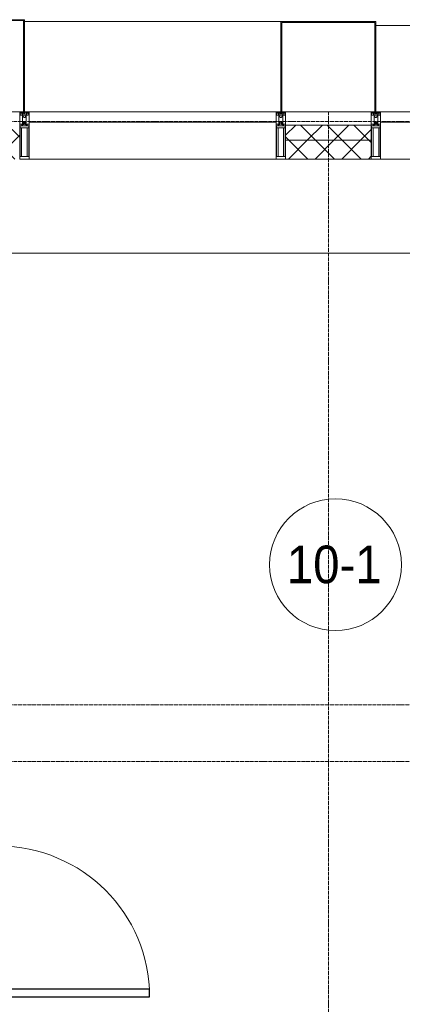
# Model space of a CAD drawing. Header units: millimetres. Extents: x 5617 to 143375, y 7718 to 186221.
# Tile 66 of 106: x 58766 to 60799, y 28410 to 33640. Entities that reach past the tile are written whole.
import ezdxf

# ---------------------------------------------------------------- set-up
doc = ezdxf.new("R2010")
doc.units = ezdxf.units.MM
doc.linetypes.add('ADSK_Линия сетки', pattern=[25, 20, -2.5, 0, -2.5])
doc.linetypes.add('Линия сетки', pattern=[25, 20, -2.5, 0, -2.5])
for name, color, linetype, lineweight in [('Двери', 7, 'Continuous', 18), ('Импосты витража', 7, 'Continuous', 18), ('Колонны', 7, 'Continuous', 18), ('Марки помещений', 7, 'Continuous', 20), ('Оси', 7, 'Continuous', 9), ('Панели витража', 7, 'Continuous', 18), ('Перекрытия', 7, 'Continuous', 18), ('Стены разрез', 7, 'Continuous', 40), ('Стены штриховка', 7, 'Continuous', 40), ('Элементы узлов', 7, 'Continuous', 18)]:
    doc.layers.add(name, color=color, linetype=linetype, lineweight=lineweight)
doc.styles.add('Arial_3', font='arial.ttf', dxfattribs={"width": 0.9, "height": 200})
pattern_1 = [(45, (0, 0), (-70.71068, 70.71068), []), (135, (0, 0), (-70.71068, -70.71068), [])]

# ---------------------------------------------------------------- blocks, each defined once
blk = doc.blocks.new('A_DOR_Door - Вн_3_Одинарная_900x2100-3252882-МКСС_К4_L08_28_500_')
at = {"layer": 'Двери', "color": 253, "lineweight": 30, "true_color": 0xaaaaaa}
for p, q in [((-430, 20), (-400, 20)), ((-430, -50), (-430, 20)), ((-400, 20), (-400, -50)), ((400, -50), (400, 20)), ((400, 20), (430, 20)), ((430, 20), (430, -50)), ((-400, -50), (-430, -50)), ((-400, -50), (-400, -850)), ((-360, -50), (-400, -50)), ((-400, -50), (-400, -850)), ((-360, -850), (-360, -50)), ((430, -50), (400, -50)), ((-400, -850), (-360, -850))]:
    blk.add_line(p, q, dxfattribs=at)
at = {"layer": 'Двери', "color": 254, "lineweight": 9, "true_color": 0xd4d4d4}
blk.add_arc((-400, -50), 800, 270, 0, dxfattribs=at)
blk = doc.blocks.new('135_SLK_K4_AR_rvt-1-МКСС_К4_L08_28_500_')
at = {"layer": 'Перекрытия', "color": 253, "true_color": 0xaaaaaa}
blk.add_line((120450, 32400), (117000, 32400), dxfattribs=at)
at = {"layer": 'Двери', "color": 253, "lineweight": 18, "true_color": 0xaaaaaa, "rotation": 90}
blk.add_blockref('A_DOR_Door - Вн_3_Одинарная_900x2100-3252882-МКСС_К4_L08_28_500_', (116950, 28850), dxfattribs=at)
blk = doc.blocks.new('System Panel - A_PAN_Glass-7513417-МКСС_К4_L08_28_500_')
at = {"layer": 'Панели витража', "color": 253, "lineweight": 5, "true_color": 0xaaaaaa}
for p, q in [((656.25, 0), (-656.25, 0)), ((-656.25, 0), (-656.25, -55)), ((656.25, -55), (656.25, 0)), ((-656.25, -55), (656.25, -55))]:
    blk.add_line(p, q, dxfattribs=at)
blk = doc.blocks.new('Rectangular Mullion - R_StandardFrame_50Wx250H-V80-МКСС_К4_L08_28_500_')
at = {"layer": 'Импосты витража', "color": 253, "lineweight": 5, "true_color": 0xaaaaaa}
blk.add_line((132872.5, 32900), (131560, 32900), dxfattribs=at)
blk = doc.blocks.new('Rectangular Mullion - 50Wx250H-2623690-МКСС_К4_L08_28_500_')
at = {"layer": 'Элементы узлов', "color": 253, "lineweight": 5, "true_color": 0xaaaaaa}
for p, q in [((-25, 65.2), (-25, 250)), ((-25, 250), (0, 250)), ((-23, 237.3), (0, 237.3)), ((-23, 237.3), (-23, 73.6)), ((-14.9, 84), (-14.9, 237.3)), ((25, 250), (0, 250)), ((23, 237.3), (0, 237.3)), ((14.9, 84), (14.9, 237.3)), ((23, 237.3), (23, 73.6)), ((25, 65.2), (25, 250)), ((-14, 65.2), (-25, 65.2)), ((0, 84), (-23, 84)), ((-0.5, 73.6), (-23, 73.6)), ((-14, 71.3), (-14, 65.2)), ((-10, 71.3), (-14, 71.3)), ((-10, 53), (-10, 71.3)), ((-8.7, 53), (-10, 53)), ((-10, 53), (-10, 17)), ((-8.7, 53), (-7, 54.7)), ((-7, 65.2), (-5.9, 67.3)), ((-7, 65.2), (-7, 54.7)), ((-4.1, 67.3), (-5.9, 67.3)), ((-4.1, 67.3), (-2.9, 65.1)), ((-2.9, 65.1), (-2.9, 54.6)), ((-1.3, 53), (-2.9, 54.6)), ((0, 53), (-1.3, 53)), ((0, 84), (23, 84)), ((0, 53), (1.3, 53)), ((0.5, 73.6), (23, 73.6)), ((1.3, 53), (2.9, 54.6)), ((4.1, 67.3), (2.9, 65.1)), ((2.9, 65.1), (2.9, 54.6)), ((4.1, 67.3), (5.9, 67.3)), ((7, 65.2), (5.9, 67.3)), ((7, 65.2), (7, 54.7)), ((8.7, 53), (7, 54.7)), ((8.7, 53), (10, 53)), ((10, 71.3), (14, 71.3)), ((10, 53), (10, 71.3)), ((10, 53), (10, 17)), ((14, 71.3), (14, 65.2)), ((14, 65.2), (25, 65.2)), ((-23.8, 14.6), (-25, 14.2)), ((-25, 0), (-25, 14.2)), ((-22.3, 17), (-23.8, 17)), ((-23.8, 17), (-23.8, 14.6)), ((-22.5, 10.6), (-23.8, 14.6)), ((-22.5, 10.6), (-23.7, 9.9)), ((-23.7, 1.3), (-23.7, 9.9)), ((-23.7, 1.3), (-11.8, 1.3)), ((-23.2, 10.2), (-22.5, 8)), ((-22.5, 8), (-22.5, 4.5)), ((-21.3, 4.5), (-22.5, 4.5)), ((-22.3, 17), (-22.3, 16)), ((-22.3, 16), (-21.3, 16)), ((-19, 17.6), (-21.3, 16)), ((-21.3, 4.5), (-21.3, 6.5)), ((-21.3, 6.5), (-14.2, 6.5)), ((-18.4, 16.6), (-19, 17.6)), ((-7.4, 16.6), (-18.4, 16.6)), ((-14.2, 6.5), (-14.2, 4.5)), ((-13.2, 4.5), (-14.2, 4.5)), ((-13.2, 4.5), (-12.2, 7.2)), ((-12.7, 7.6), (-11.3, 11.4)), ((-12.7, 7.6), (-11.8, 6.9)), ((-12.2, 9), (-12.2, 14.8)), ((-12.2, 14.8), (0, 14.8)), ((-11.8, 1.3), (-11.8, 6.9)), ((-10.5, 11.2), (-11.3, 11.4)), ((-10.5, 1.5), (-10.5, 11.2)), ((-4.8, 1.5), (-10.5, 1.5)), ((-10, 17), (-7.5, 17)), ((-8.5, 23), (-1.5, 30)), ((-8.5, 18.5), (-8.5, 23)), ((-7.5, 18.5), (-8.5, 18.5)), ((-7.5, 17), (-7.5, 18.5)), ((-7.4, 18), (-7.4, 16.6)), ((-2.6, 18), (-7.4, 18)), ((0, 8), (-4.8, 8)), ((-4.8, 1.5), (-4.8, 8)), ((-2.6, 18), (-2.6, 16.8)), ((-2.6, 16.8), (0, 16.8)), ((-1.5, 30), (0, 30)), ((1.5, 30), (0, 30)), ((2.6, 16.8), (0, 16.8)), ((0, 14.8), (0, 16.8)), ((0, 14.8), (0, 16.8)), ((12.2, 14.8), (0, 14.8)), ((0, 0), (0, 8)), ((0, 8), (4.8, 8)), ((0, 0), (0, 8)), ((8.5, 23), (1.5, 30)), ((2.6, 18), (2.6, 16.8)), ((2.6, 18), (7.4, 18)), ((4.8, 1.5), (4.8, 8)), ((4.8, 1.5), (10.5, 1.5)), ((7.4, 18), (7.4, 16.6)), ((7.4, 16.6), (18.4, 16.6)), ((7.5, 18.5), (8.5, 18.5)), ((7.5, 17), (7.5, 18.5)), ((10, 17), (7.5, 17)), ((8.5, 18.5), (8.5, 23)), ((10.5, 11.2), (11.3, 11.4)), ((10.5, 1.5), (10.5, 11.2)), ((12.7, 7.6), (11.3, 11.4)), ((12.7, 7.6), (11.8, 6.9)), ((11.8, 1.3), (11.8, 6.9)), ((23.7, 1.3), (11.8, 1.3)), ((12.2, 9), (12.2, 14.8)), ((13.2, 4.5), (12.2, 7.2)), ((13.2, 4.5), (14.2, 4.5)), ((21.3, 6.5), (14.2, 6.5)), ((14.2, 6.5), (14.2, 4.5)), ((18.4, 16.6), (19, 17.6)), ((19, 17.6), (21.3, 16)), ((22.3, 16), (21.3, 16)), ((21.3, 4.5), (21.3, 6.5)), ((21.3, 4.5), (22.5, 4.5)), ((22.3, 17), (22.3, 16)), ((22.3, 17), (23.8, 17)), ((22.5, 10.6), (23.8, 14.6)), ((22.5, 10.6), (23.7, 9.9)), ((23.2, 10.2), (22.5, 8)), ((22.5, 8), (22.5, 4.5)), ((23.7, 1.3), (23.7, 9.9)), ((23.8, 17), (23.8, 14.6)), ((23.8, 14.6), (25, 14.2)), ((25, 0), (25, 14.2)), ((-25, 0), (0, 0)), ((25, 0), (0, 0))]:
    blk.add_line(p, q, dxfattribs=at)
for centre, start, end in [((-0.5, 73.1), 360, 90), ((0.5, 73.1), 90, 180)]:
    blk.add_arc(centre, 0.5, start, end, dxfattribs=at)
blk = doc.blocks.new('Rectangular Mullion - R_StandardFrame_50Wx250H-V79-МКСС_К4_L08_28_500_')
at = {"layer": 'Импосты витража', "color": 253, "lineweight": 5, "true_color": 0xaaaaaa}
for p, q in [((-25, 0), (-25, 250)), ((-25, 250), (25, 250)), ((25, 250), (25, 0)), ((0, 0), (-25, 0)), ((25, 0), (5, 0))]:
    blk.add_line(p, q, dxfattribs=at)
blk = doc.blocks.new('Rectangular Mullion - R_StandardFrame_50Wx250H-7511672-МКСС_К4_L08_28_500_')
at = {"layer": 'Импосты витража', "color": 253, "lineweight": 5, "true_color": 0xaaaaaa}
for p, q in [((-25, 0), (-25, 250)), ((-25, 250), (25, 250)), ((25, 250), (25, 0)), ((-5, 0), (-25, 0)), ((25, 0), (0, 0))]:
    blk.add_line(p, q, dxfattribs=at)
blk = doc.blocks.new('A_SLK_PAN_Type1 - Прямой тип панели-6538088-МКСС_К4_L08_28_500_')
at = {"layer": 'Колонны', "lineweight": 5}
for p, q in [((-247.5, 0), (-252.5, 0)), ((-252.5, 0), (-252.5, -480)), ((-247.5, -475), (-247.5, 0)), ((227.5, 0), (-227.5, 0)), ((247.5, 0), (247.5, -475)), ((252.5, 0), (247.5, 0)), ((252.5, -480), (252.5, 0)), ((-252.5, -480), (252.5, -480)), ((247.5, -475), (-247.5, -475))]:
    blk.add_line(p, q, dxfattribs=at)
blk = doc.blocks.new('A_SLK_PAN_Type1 - Прямой тип панели-6538091-МКСС_К4_L08_28_500_')
at = {"layer": 'Колонны', "lineweight": 5}
for p, q in [((-180, 0), (-185, 0)), ((-185, 0), (-185, -490)), ((-180, -485), (-180, 0)), ((160, 0), (-160, 0)), ((180, 0), (180, -485)), ((185, 0), (180, 0)), ((185, -490), (185, 0)), ((-185, -490), (185, -490)), ((180, -485), (-180, -485))]:
    blk.add_line(p, q, dxfattribs=at)
blk = doc.blocks.new('A_OGR_PAN_Отлив - A_OGR_PAN_Отлив-6266136-МКСС_К4_L08_28_500_')
at = {"layer": 'Колонны', "color": 253, "lineweight": 5, "true_color": 0xaaaaaa}
blk.add_line((681.25, 460), (-681.25, 460), dxfattribs=at)
blk = doc.blocks.new('A_OGR_PAN_Отлив - A_OGR_PAN_Отлив-6266392-МКСС_К4_L08_28_500_')
at = {"layer": 'Колонны', "color": 253, "lineweight": 5, "true_color": 0xaaaaaa}
blk.add_line((681.25, 480), (-681.25, 480), dxfattribs=at)
blk = doc.blocks.new('135_SLK_K4_AR_FCD_rvt-1-МКСС_К4_L08_28_500_')
at = {"layer": 'Стены разрез', "lineweight": 5, "true_color": 0xaaaaaa}
h = blk.add_hatch(dxfattribs=at)
h.set_pattern_fill('FP_4', color=253, style=0, pattern_type=2)
h.set_pattern_definition(pattern_1)
h.paths.add_polyline_path([(117110, 32900), (117110, 33100), (116790, 33100), (116790, 32900)])
h = blk.add_hatch(dxfattribs=at)
h.set_pattern_fill('FP_4', color=253, style=0, pattern_type=2)
h.set_pattern_definition(pattern_1)
h.paths.add_polyline_path([(118977.5, 33000), (118977.5, 33080), (118522.5, 33080), (118522.5, 33000)])
h = blk.add_hatch(dxfattribs=at)
h.set_pattern_fill('FP_4', color=253, style=0, pattern_type=2)
h.set_pattern_definition(pattern_1)
h.paths.add_polyline_path([(118977.5, 32900), (118977.5, 33000), (118522.5, 33000), (118522.5, 32900)])
at = {"layer": 'Стены разрез', "color": 253, "lineweight": 9, "true_color": 0xaaaaaa}
for p, q in [((118977.5, 33080), (118522.5, 33080)), ((118522.5, 33080), (118522.5, 32900)), ((118977.5, 32900), (118977.5, 33080)), ((118522.5, 32900), (118977.5, 32900))]:
    blk.add_line(p, q, dxfattribs=at)
at = {"layer": 'Стены штриховка', "color": 253, "lineweight": 9, "true_color": 0xaaaaaa}
blk.add_line((118977.5, 33000), (118522.5, 33000), dxfattribs=at)
at = {"layer": 'Импосты витража', "color": 253, "lineweight": 5, "true_color": 0xaaaaaa, "extrusion": (0, 0, -1), "rotation": 180}
for name, p in [('Rectangular Mullion - 50Wx250H-2623690-МКСС_К4_L08_28_500_', (-117135, 33150)), ('Rectangular Mullion - R_StandardFrame_50Wx250H-7511672-МКСС_К4_L08_28_500_', (-117135, 33150)), ('Rectangular Mullion - 50Wx250H-2623690-МКСС_К4_L08_28_500_', (-118497.5, 33150)), ('Rectangular Mullion - R_StandardFrame_50Wx250H-V79-МКСС_К4_L08_28_500_', (-118497.5, 33150)), ('Rectangular Mullion - 50Wx250H-2623690-МКСС_К4_L08_28_500_', (-119002.5, 33150)), ('Rectangular Mullion - R_StandardFrame_50Wx250H-7511672-МКСС_К4_L08_28_500_', (-119002.5, 33150))]:
    blk.add_blockref(name, p, dxfattribs=at)
at = {"layer": 'Импосты витража', "color": 253, "lineweight": 5, "true_color": 0xaaaaaa}
for p in [(-14400, 0), (-12532.5, 0)]:
    blk.add_blockref('Rectangular Mullion - R_StandardFrame_50Wx250H-V80-МКСС_К4_L08_28_500_', p, dxfattribs=at)
at = {"layer": 'Колонны', "color": 253, "lineweight": 5, "true_color": 0xaaaaaa, "rotation": 180}
for name, p in [('A_SLK_PAN_Type1 - Прямой тип панели-6538091-МКСС_К4_L08_28_500_', (116950, 33150)), ('A_SLK_PAN_Type1 - Прямой тип панели-6538088-МКСС_К4_L08_28_500_', (118750, 33150))]:
    blk.add_blockref(name, p, dxfattribs=at)
at = {"layer": 'Колонны', "color": 253, "lineweight": 5, "true_color": 0xaaaaaa}
for name, p in [('A_OGR_PAN_Отлив - A_OGR_PAN_Отлив-6266392-МКСС_К4_L08_28_500_', (117816.3, 33150)), ('A_OGR_PAN_Отлив - A_OGR_PAN_Отлив-6266136-МКСС_К4_L08_28_500_', (119683.8, 33150))]:
    blk.add_blockref(name, p, dxfattribs=at)
at = {"layer": 'Панели витража', "color": 253, "lineweight": 5, "true_color": 0xaaaaaa}
for p in [(117816.3, 33150), (119683.8, 33150)]:
    blk.add_blockref('System Panel - A_PAN_Glass-7513417-МКСС_К4_L08_28_500_', p, dxfattribs=at)
blk = doc.blocks.new('050_Марка_Помещение - Номер-620969-МКСС_К4_L08_28_500_')
at = {"layer": 'Марки помещений'}
blk.add_circle((0, 0), 3.5, dxfattribs=at)

msp = doc.modelspace()

# ---------------------------------------------------------------- linework, layer by layer
at = {"layer": 'Оси', "linetype": 'Линия сетки'}
msp.add_line((60406.2, 12025.7), (60406.2, 33150), dxfattribs=at)
at = {"layer": 'Оси', "linetype": 'ADSK_Линия сетки'}
for p, q in [((78406.2, 33100), (26144.7, 33100)), ((78406.2, 30000), (27414.7, 30000)), ((78406.2, 29700), (26144.7, 29700))]:
    msp.add_line(p, q, dxfattribs=at)

# ---------------------------------------------------------------- block references
at = {"lineweight": 5}
for name in ['135_SLK_K4_AR_FCD_rvt-1-МКСС_К4_L08_28_500_', '135_SLK_K4_AR_rvt-1-МКСС_К4_L08_28_500_']:
    msp.add_blockref(name, (-58343.8, 0), dxfattribs=at)
at = {"layer": 'Марки помещений', "xscale": 99.99999999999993, "yscale": 99.99999999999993, "zscale": 99.99999999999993}
msp.add_blockref('050_Марка_Помещение - Номер-620969-МКСС_К4_L08_28_500_', (60443.9, 30745), dxfattribs=at)

# ---------------------------------------------------------------- texts
at = {"layer": 'Марки помещений', "lineweight": 9, "insert": (60185.8, 30846.7), "char_height": 200, "width": 620.506, "attachment_point": 1, "style": 'Arial_3'}
msp.add_mtext('10-1', dxfattribs=at)

doc.saveas('drawing.dxf')
